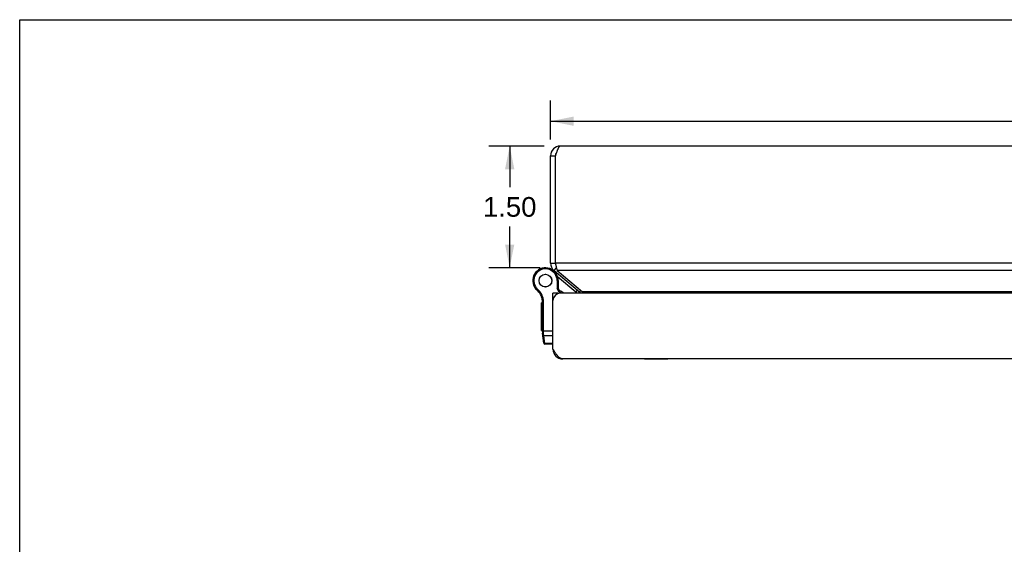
# Model space of a CAD drawing. Header units: inches. Extents: x 0 to 48.6, y 0 to 31.4.
# Tile 9 of 15: x 0 to 12.1, y 25 to 31.4. Entities that reach past the tile are written whole.
import ezdxf

# ---------------------------------------------------------------- set-up
doc = ezdxf.new("R2010")
doc.units = ezdxf.units.IN
doc.header["$LTSCALE"] = 2.671429
doc.header["$MEASUREMENT"] = 0
doc.layers.get('0').update_dxf_attribs({"linetype": 'CONTINUOUS'})
for name, color, linetype in [('02___PRT_ALL_AXES', 7, 'CONTINUOUS'), ('06___PRT_ALL_SURFS', 7, 'CONTINUOUS'), ('DIMENSIONS', 7, 'CONTINUOUS')]:
    doc.layers.add(name, color=color, linetype=linetype)
doc.styles.get("Standard").update_dxf_attribs({"font": 'arial.ttf'})
doc.dimstyles.new('DIMSTYLE_3', dxfattribs={"dimtxt": 0.242857, "dimasz": 0.285714, "dimexe": 0.09, "dimexo": 0.07, "dimgap": 0.0425, "dimtad": 0, "dimtih": 1, "dimtoh": 1, "dimzin": 4, "dimdsep": 46, "dimtxsty": 'Standard', "dimblk": '_FILLED', "dimblk1": '_FILLED', "dimblk2": '_FILLED', "dimcen": 0.09, "dimazin": 1, "dimtfac": 1, "dimtofl": 0, "dimtmove": 0, "dimatfit": 3, "dimldrblk": '_FILLED', "dimfxl": 1, "dimtolj": 1, "dimtzin": 4, "dimarcsym": 0})

# ---------------------------------------------------------------- blocks, each defined once
blk = doc.blocks.new('_FILLED')
at = {"color": 0, "linetype": 'ByBlock'}
blk.add_solid([(0, 0), (-1, 0.2), (-1, -0.2)], dxfattribs=at)
blk = doc.blocks.new('*D16')
at = {"layer": 'DIMENSIONS', "color": 2, "linetype": 'Continuous'}
for p, q in [((6.47, 29.869), (5.789, 29.869)), ((6.046, 29.869), (6.046, 29.361)), ((6.046, 28.368), (6.046, 28.875)), ((6.422, 28.368), (5.789, 28.368))]:
    blk.add_line(p, q, dxfattribs=at)
at = {"layer": 'DIMENSIONS', "color": 2, "linetype": 'Continuous', "xscale": 0.2857142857, "yscale": 0.2857142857, "zscale": 0.2857142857}
for p, rotation in [((6.046, 29.869), 90), ((6.046, 28.368), 270)]:
    blk.add_blockref('_FILLED', p, dxfattribs=dict(at, rotation=rotation))
at = {"layer": 'DIMENSIONS', "color": 2, "linetype": 'Continuous', "insert": (6.046, 29.24), "char_height": 0.2429, "width": 0.65996, "attachment_point": 2, "line_spacing_factor": 0.9}
blk.add_mtext('1.50', dxfattribs=at)
blk = doc.blocks.new('*D21')
at = {"layer": 'DIMENSIONS', "color": 2, "linetype": 'Continuous'}
for p, q in [((6.55, 29.949), (6.55, 30.433)), ((20.55, 29.949), (20.55, 30.433)), ((6.55, 30.176), (13.004, 30.176)), ((20.55, 30.176), (14.096, 30.176))]:
    blk.add_line(p, q, dxfattribs=at)
at = {"layer": 'DIMENSIONS', "color": 2, "linetype": 'Continuous', "xscale": 0.2857142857, "yscale": 0.2857142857, "zscale": 0.2857142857, "rotation": 180}
blk.add_blockref('_FILLED', (6.55, 30.176), dxfattribs=at)
at = {"layer": 'DIMENSIONS', "color": 2, "linetype": 'Continuous', "xscale": 0.2857142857, "yscale": 0.2857142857, "zscale": 0.2857142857}
blk.add_blockref('_FILLED', (20.55, 30.176), dxfattribs=at)
at = {"layer": 'DIMENSIONS', "color": 2, "linetype": 'Continuous', "insert": (13.55, 30.297), "char_height": 0.2429, "width": 0.84865, "attachment_point": 2, "line_spacing_factor": 0.9}
blk.add_mtext('14.00', dxfattribs=at)

msp = doc.modelspace()

# ---------------------------------------------------------------- linework, layer by layer
at = {"color": 7, "linetype": 'Continuous'}
for p, q in [((0, 0), (0, 31.4286)), ((0, 31.4286), (48.5714, 31.4286)), ((6.5502, 29.7486), (6.6102, 29.7486)), ((6.5451, 28.3551), (6.5447, 28.3552)), ((6.5502, 28.4246), (6.6102, 28.4246)), ((6.5931, 28.3326), (6.6224, 28.3676)), ((6.6117, 28.3052), (6.6175, 28.3121)), ((6.6318, 28.2086), (6.6318, 28.1104)), ((6.6448, 28.2086), (6.6318, 28.2086)), ((6.8633, 28.0667), (6.6374, 28.2562)), ((6.6448, 28.2086), (6.6448, 28.1136)), ((6.3513, 28.1292), (6.3625, 28.1357)), ((6.3513, 28.1292), (6.3625, 28.1357)), ((6.3513, 28.1292), (6.3513, 28.1292)), ((6.3625, 28.1357), (6.3625, 28.1357)), ((6.3812, 28.0932), (6.3897, 28.103)), ((6.6448, 28.1136), (6.6318, 28.1104)), ((6.6619, 28.0527), (6.6318, 28.1104)), ((6.6763, 28.0531), (6.6448, 28.1136)), ((6.8633, 28.0667), (6.8826, 28.0897)), ((6.9064, 28.0697), (6.9224, 28.0887)), ((6.4482, 27.9725), (6.461, 27.9745)), ((6.4497, 27.5768), (6.4497, 27.9533)), ((6.4497, 27.9533), (6.4627, 27.9533)), ((6.4627, 27.5736), (6.4627, 27.9533)), ((6.6397, 28.0531), (6.5797, 28.0531)), ((6.5797, 27.9927), (6.5847, 27.9927)), ((6.6397, 28.0531), (6.6397, 28.0479)), ((6.4497, 27.5887), (6.5797, 27.5887)), ((6.4681, 27.4363), (6.4509, 27.5595)), ((6.4592, 27.5738), (6.4596, 27.5737)), ((6.4596, 27.5737), (6.4601, 27.5737)), ((6.4601, 27.5737), (6.4605, 27.5737)), ((6.4605, 27.5737), (6.4609, 27.5737)), ((6.4609, 27.5737), (6.4613, 27.5737)), ((6.4613, 27.5737), (6.4618, 27.5737)), ((6.4618, 27.5737), (6.4622, 27.5736)), ((6.4622, 27.5736), (6.4627, 27.5736)), ((6.4627, 27.5724), (6.4627, 27.5736)), ((6.4627, 27.5711), (6.4627, 27.5724)), ((6.4627, 27.5698), (6.4627, 27.5711)), ((6.4627, 27.5685), (6.4627, 27.5698)), ((6.4628, 27.5673), (6.4627, 27.5685)), ((6.4628, 27.566), (6.4628, 27.5673)), ((6.4629, 27.5648), (6.4628, 27.566)), ((6.4629, 27.5635), (6.4629, 27.5648)), ((6.463, 27.5623), (6.4629, 27.5635)), ((6.4631, 27.5611), (6.463, 27.5623)), ((6.4632, 27.5599), (6.4631, 27.5611)), ((6.4633, 27.5587), (6.4632, 27.5599)), ((6.4634, 27.5575), (6.4633, 27.5587)), ((6.4635, 27.5564), (6.4634, 27.5575)), ((6.4636, 27.5552), (6.4635, 27.5564)), ((6.4637, 27.5541), (6.4636, 27.5552)), ((6.4661, 27.5328), (6.4637, 27.5541)), ((6.4802, 27.4317), (6.4661, 27.5328)), ((6.4661, 27.5328), (6.5797, 27.5328)), ((6.481, 27.4251), (6.4802, 27.4317)), ((6.5797, 27.4317), (6.4802, 27.4317)), ((6.5797, 27.4251), (6.481, 27.4251)), ((6.5807, 27.3474), (6.589, 27.3485))]:
    msp.add_line(p, q, dxfattribs=at)
at = {"color": 3, "linetype": 'Continuous'}
for p, q in [((20.4302, 29.8686), (6.6702, 29.8686)), ((6.5502, 28.4246), (6.5502, 29.7486)), ((6.6102, 28.4246), (6.6102, 29.7486)), ((6.5931, 28.3326), (6.9064, 28.0697)), ((6.6102, 28.4246), (6.6129, 28.4115)), ((20.4902, 28.4246), (6.6102, 28.4246)), ((6.6316, 28.3326), (6.945, 28.0697)), ((20.4688, 28.3326), (6.6316, 28.3326)), ((20.1554, 28.0697), (6.945, 28.0697)), ((6.5797, 27.3631), (6.5797, 28.0531)), ((20.4297, 28.0531), (6.6697, 28.0531)), ((20.3997, 27.2431), (6.6997, 27.2431))]:
    msp.add_line(p, q, dxfattribs=at)
for points in [[(6.6702, 29.8686), (6.6679, 29.8684), (6.6656, 29.8677), (6.6633, 29.8666), (6.661, 29.8651), (6.6587, 29.8632), (6.6564, 29.8608), (6.654, 29.858), (6.6517, 29.8549), (6.6494, 29.8513), (6.6471, 29.8474), (6.6448, 29.8431), (6.6425, 29.8384), (6.6402, 29.8335), (6.6379, 29.8282), (6.6356, 29.8226), (6.6333, 29.8168), (6.631, 29.8107), (6.6287, 29.8044), (6.6264, 29.7979), (6.624, 29.7912), (6.6217, 29.7843), (6.6194, 29.7773), (6.6171, 29.7702), (6.6148, 29.7631), (6.6125, 29.7559), (6.6102, 29.7486)], [(6.6129, 28.4115), (6.6142, 28.405), (6.6156, 28.3986), (6.6169, 28.3922), (6.6182, 28.386), (6.6196, 28.3799), (6.6209, 28.3738), (6.6223, 28.368), (6.6236, 28.3623), (6.6249, 28.3568), (6.6263, 28.3515), (6.6276, 28.3464), (6.629, 28.3416), (6.6303, 28.337), (6.6316, 28.3326)], [(6.945, 28.0697), (6.9486, 28.0668), (6.9521, 28.0636), (6.9557, 28.0603), (6.9593, 28.0567), (6.9628, 28.0531)], [(6.6997, 27.2431), (6.695, 27.2433), (6.6904, 27.244), (6.6858, 27.245), (6.6812, 27.2466), (6.6766, 27.2485), (6.672, 27.2509), (6.6673, 27.2537), (6.6627, 27.2568), (6.6581, 27.2604), (6.6535, 27.2643), (6.6489, 27.2686), (6.6443, 27.2732), (6.6397, 27.2782), (6.6351, 27.2835), (6.6304, 27.289), (6.6258, 27.2949), (6.6212, 27.301), (6.6166, 27.3073), (6.612, 27.3138), (6.6074, 27.3205), (6.6027, 27.3274), (6.5981, 27.3343), (6.5935, 27.3414), (6.5889, 27.3486), (6.5843, 27.3558), (6.5797, 27.3631)]]:
    msp.add_lwpolyline(points, dxfattribs=at)
at = {"color": 7, "linetype": 'Continuous'}
for points in [[(6.4497, 27.5768), (6.4497, 27.5767), (6.4497, 27.5767), (6.4497, 27.5766), (6.4497, 27.5766), (6.4497, 27.5765), (6.4497, 27.5765), (6.4497, 27.5764), (6.4498, 27.5764), (6.4498, 27.5763), (6.4498, 27.5763), (6.4499, 27.5762), (6.4499, 27.5762), (6.45, 27.5761), (6.45, 27.5761), (6.4501, 27.576), (6.4501, 27.5759), (6.4502, 27.5759), (6.4502, 27.5758), (6.4503, 27.5758), (6.4504, 27.5757), (6.4504, 27.5757), (6.4505, 27.5757), (6.4506, 27.5756), (6.4507, 27.5756), (6.4508, 27.5755), (6.4509, 27.5755), (6.451, 27.5754), (6.451, 27.5754), (6.4511, 27.5753), (6.4512, 27.5753), (6.4514, 27.5752), (6.4515, 27.5752), (6.4516, 27.5751), (6.4517, 27.5751), (6.4518, 27.575), (6.4519, 27.575), (6.4521, 27.575), (6.4522, 27.5749), (6.4523, 27.5749), (6.4524, 27.5748), (6.4526, 27.5748), (6.4527, 27.5748), (6.4529, 27.5747), (6.453, 27.5747), (6.4532, 27.5746), (6.4533, 27.5746), (6.4535, 27.5746), (6.4536, 27.5745), (6.4538, 27.5745), (6.4539, 27.5745), (6.4541, 27.5744), (6.4543, 27.5744), (6.4544, 27.5744), (6.4546, 27.5743), (6.4548, 27.5743), (6.4549, 27.5743), (6.4551, 27.5742), (6.4553, 27.5742), (6.4555, 27.5742), (6.4557, 27.5741), (6.4558, 27.5741), (6.456, 27.5741), (6.4562, 27.5741), (6.4564, 27.574), (6.4566, 27.574), (6.4568, 27.574), (6.457, 27.574), (6.4572, 27.5739), (6.4574, 27.5739), (6.4576, 27.5739), (6.4578, 27.5739), (6.458, 27.5739), (6.4582, 27.5738), (6.4584, 27.5738), (6.4586, 27.5738), (6.4588, 27.5738), (6.4592, 27.5738)], [(6.4509, 27.5595), (6.4509, 27.5593), (6.4509, 27.5592), (6.4509, 27.5591), (6.4509, 27.559), (6.451, 27.5589), (6.451, 27.5588), (6.4511, 27.5587), (6.4511, 27.5585), (6.4511, 27.5584), (6.4512, 27.5583), (6.4512, 27.5582), (6.4513, 27.5581), (6.4514, 27.558), (6.4514, 27.5579), (6.4515, 27.5578), (6.4516, 27.5577), (6.4516, 27.5576), (6.4517, 27.5575), (6.4518, 27.5574), (6.4519, 27.5573), (6.452, 27.5571), (6.4521, 27.557), (6.4522, 27.557), (6.4522, 27.5569), (6.4523, 27.5568), (6.4525, 27.5567), (6.4526, 27.5566), (6.4527, 27.5565), (6.4528, 27.5564), (6.4529, 27.5563), (6.453, 27.5562), (6.4531, 27.5561), (6.4533, 27.556), (6.4534, 27.5559), (6.4535, 27.5559), (6.4536, 27.5558), (6.4538, 27.5557), (6.4539, 27.5556), (6.4541, 27.5556), (6.4542, 27.5555), (6.4543, 27.5554), (6.4545, 27.5553), (6.4546, 27.5553), (6.4548, 27.5552), (6.455, 27.5551), (6.4551, 27.5551), (6.4553, 27.555), (6.4554, 27.5549), (6.4556, 27.5549), (6.4558, 27.5548), (6.4559, 27.5548), (6.4561, 27.5547), (6.4563, 27.5547), (6.4565, 27.5546), (6.4566, 27.5546), (6.4568, 27.5545), (6.457, 27.5545), (6.4572, 27.5544), (6.4574, 27.5544), (6.4576, 27.5543), (6.4578, 27.5543), (6.4579, 27.5543), (6.4581, 27.5542), (6.4583, 27.5542), (6.4585, 27.5542), (6.4587, 27.5541), (6.4589, 27.5541), (6.4591, 27.5541), (6.4593, 27.5541), (6.4595, 27.554), (6.4597, 27.554), (6.4599, 27.554), (6.4601, 27.554), (6.4603, 27.554), (6.4605, 27.554), (6.4608, 27.554), (6.461, 27.554), (6.4612, 27.554), (6.4614, 27.5539), (6.4616, 27.5539), (6.4618, 27.554), (6.462, 27.554), (6.4622, 27.554), (6.4624, 27.554), (6.4627, 27.554), (6.4629, 27.554), (6.4631, 27.554), (6.4633, 27.554), (6.4635, 27.554), (6.4637, 27.5541)], [(6.4532, 27.5426), (6.4532, 27.5424), (6.4533, 27.5422), (6.4533, 27.5421), (6.4533, 27.5419), (6.4534, 27.5417), (6.4534, 27.5415), (6.4535, 27.5413), (6.4535, 27.5411), (6.4536, 27.5409), (6.4537, 27.5407), (6.4537, 27.5405), (6.4538, 27.5404), (6.4539, 27.5402), (6.4539, 27.54), (6.454, 27.5398), (6.4541, 27.5396), (6.4542, 27.5395), (6.4543, 27.5393), (6.4544, 27.5391), (6.4545, 27.5389), (6.4546, 27.5388), (6.4547, 27.5386), (6.4548, 27.5384), (6.4549, 27.5383), (6.455, 27.5381), (6.4551, 27.5379), (6.4552, 27.5378), (6.4553, 27.5376), (6.4555, 27.5375), (6.4556, 27.5373), (6.4557, 27.5371), (6.4559, 27.537), (6.456, 27.5368), (6.4561, 27.5367), (6.4563, 27.5366), (6.4564, 27.5364), (6.4566, 27.5363), (6.4567, 27.5361), (6.4569, 27.536), (6.457, 27.5359), (6.4572, 27.5357), (6.4573, 27.5356), (6.4575, 27.5355), (6.4577, 27.5354), (6.4578, 27.5352), (6.458, 27.5351), (6.4582, 27.535), (6.4583, 27.5349), (6.4585, 27.5348), (6.4587, 27.5347), (6.4589, 27.5346), (6.4591, 27.5345), (6.4592, 27.5344), (6.4594, 27.5343), (6.4596, 27.5342), (6.4598, 27.5341), (6.46, 27.534), (6.4602, 27.5339), (6.4604, 27.5338), (6.4606, 27.5337), (6.4608, 27.5337), (6.461, 27.5336), (6.4612, 27.5335), (6.4614, 27.5335), (6.4616, 27.5334), (6.4618, 27.5333), (6.462, 27.5333), (6.4622, 27.5332), (6.4624, 27.5332), (6.4626, 27.5331), (6.4628, 27.5331), (6.4631, 27.533), (6.4633, 27.533), (6.4635, 27.533), (6.4637, 27.5329), (6.4639, 27.5329), (6.4641, 27.5329), (6.4643, 27.5329), (6.4646, 27.5328), (6.4648, 27.5328), (6.465, 27.5328), (6.4652, 27.5328), (6.4654, 27.5328), (6.4656, 27.5328), (6.4659, 27.5328), (6.4661, 27.5328)], [(6.4674, 27.4415), (6.4674, 27.4413), (6.4674, 27.4411), (6.4675, 27.4409), (6.4675, 27.4407), (6.4675, 27.4405), (6.4676, 27.4404), (6.4676, 27.4402), (6.4677, 27.44), (6.4677, 27.4398), (6.4678, 27.4396), (6.4679, 27.4394), (6.4679, 27.4392), (6.468, 27.4391), (6.4681, 27.4389), (6.4682, 27.4387), (6.4682, 27.4385), (6.4683, 27.4383), (6.4684, 27.4382), (6.4685, 27.438), (6.4686, 27.4378), (6.4687, 27.4376), (6.4688, 27.4375), (6.4689, 27.4373), (6.469, 27.4371), (6.4691, 27.437), (6.4692, 27.4368), (6.4694, 27.4366), (6.4695, 27.4365), (6.4696, 27.4363), (6.4697, 27.4362), (6.4699, 27.436), (6.47, 27.4359), (6.4701, 27.4357), (6.4703, 27.4356), (6.4704, 27.4354), (6.4706, 27.4353), (6.4707, 27.4351), (6.4709, 27.435), (6.471, 27.4349), (6.4712, 27.4347), (6.4713, 27.4346), (6.4715, 27.4345), (6.4716, 27.4343), (6.4718, 27.4342), (6.472, 27.4341), (6.4721, 27.434), (6.4723, 27.4339), (6.4725, 27.4338), (6.4727, 27.4336), (6.4728, 27.4335), (6.473, 27.4334), (6.4732, 27.4333), (6.4734, 27.4332), (6.4736, 27.4331), (6.4738, 27.433), (6.474, 27.4329), (6.4741, 27.4329), (6.4743, 27.4328), (6.4745, 27.4327), (6.4747, 27.4326), (6.4749, 27.4325), (6.4751, 27.4325), (6.4753, 27.4324), (6.4755, 27.4323), (6.4757, 27.4323), (6.4759, 27.4322), (6.4762, 27.4322), (6.4764, 27.4321), (6.4766, 27.432), (6.4768, 27.432), (6.477, 27.432), (6.4772, 27.4319), (6.4774, 27.4319), (6.4776, 27.4318), (6.4778, 27.4318), (6.4781, 27.4318), (6.4783, 27.4318), (6.4785, 27.4317), (6.4787, 27.4317), (6.4789, 27.4317), (6.4791, 27.4317), (6.4794, 27.4317), (6.4796, 27.4317), (6.4798, 27.4317), (6.48, 27.4317), (6.4802, 27.4317)]]:
    msp.add_lwpolyline(points, dxfattribs=at)
at = {"color": 3, "linetype": 'Continuous'}
for centre, radius, start, end in [((6.6702, 29.7486), 0.12, 90, 180), ((6.6702, 28.4246), 0.12, 180, 230), ((6.8679, 28.0237), 0.06, 29.2812, 50), ((6.6697, 27.9631), 0.09, 90, 180), ((6.6997, 27.3631), 0.12, 180, 270)]:
    msp.add_arc(centre, radius, start, end, dxfattribs=at)
at = {"color": 7, "linetype": 'Continuous'}
for centre, radius, start, end in [((6.6702, 29.7486), 0.06, 144.21427, 180), ((6.4873, 28.2086), 0.1575, 0, 210.26499), ((6.4873, 28.2086), 0.1445, 0, 210.26499), ((6.4504, 28.113), 0.26, 56.98325, 68.622), ((6.6702, 28.4246), 0.06, 180, 203.10443), ((6.4873, 28.2086), 0.1575, 210.27865, 232.68689), ((6.474, 28.2008), 0.1421, 210.26499, 229.20673), ((6.474, 28.2008), 0.1291, 210.26499, 229.20673), ((6.2505, 27.9418), 0.2, 8.84009, 49.20673), ((6.2505, 27.9418), 0.213, 8.84009, 49.20673), ((6.5877, 27.8864), 0.21, 52.55141, 69.70189), ((6.8022, 27.994), 0.095, 38.49293, 50), ((6.8022, 27.994), 0.125, 28.23187, 50), ((6.3247, 27.9533), 0.125, 0, 8.84009), ((6.3247, 27.9533), 0.138, 0, 8.84009), ((6.5747, 27.5768), 0.125, 180, 187.96175), ((6.481, 27.4381), 0.013, 187.97573, 270)]:
    msp.add_arc(centre, radius, start, end, dxfattribs=at)
at = {"layer": '02___PRT_ALL_AXES', "color": 7, "linetype": 'Continuous'}
for p, q in [((6.4397, 27.5939), (6.4397, 27.9343)), ((6.4497, 27.9343), (6.4397, 27.9343)), ((6.4497, 27.9259), (6.4397, 27.9259)), ((6.4497, 27.874), (6.4397, 27.874)), ((6.4497, 27.8656), (6.4397, 27.8656)), ((6.4497, 27.7956), (6.4397, 27.7956)), ((6.4497, 27.5941), (6.4397, 27.5941)), ((6.4497, 27.5939), (6.4397, 27.5939))]:
    msp.add_line(p, q, dxfattribs=at)
for radius in [0.079, 0.078]:
    msp.add_circle((6.4873, 28.2086), radius, dxfattribs=at)
at = {"layer": '06___PRT_ALL_SURFS', "color": 7, "linetype": 'Continuous'}
for p, q in [((7.7078, 27.2381), (7.7078, 27.2431)), ((7.9964, 27.2381), (7.7078, 27.2381)), ((7.7799, 27.2381), (7.7799, 27.2431)), ((7.9243, 27.2381), (7.9243, 27.2431)), ((7.9964, 27.2381), (7.9964, 27.2431))]:
    msp.add_line(p, q, dxfattribs=at)

# ---------------------------------------------------------------- dimensions: what is measured, and where the dimension line sits
at = {"layer": 'DIMENSIONS', "color": 2, "linetype": 'Continuous'}
dim = msp.add_linear_dim(base=(20.5502, 30.1759), p1=(6.5502, 30.5031), p2=(20.5502, 30.5031), dimstyle='DIMSTYLE_3', dxfattribs=at)
dim.commit()
dim.dimension.update_dxf_attribs({"geometry": '*D21', "text_midpoint": (13.5605, 30.1746), "dimtype": 160})
dim = msp.add_linear_dim(base=(6.0457, 28.3675), p1=(6.5402, 29.8686), p2=(6.4924, 28.3675), angle=270, dimstyle='DIMSTYLE_3', dxfattribs=at)
dim.commit()
dim.dimension.update_dxf_attribs({"geometry": '*D16', "text_midpoint": (6.0562, 29.1167), "dimtype": 160})

doc.saveas('drawing.dxf')
